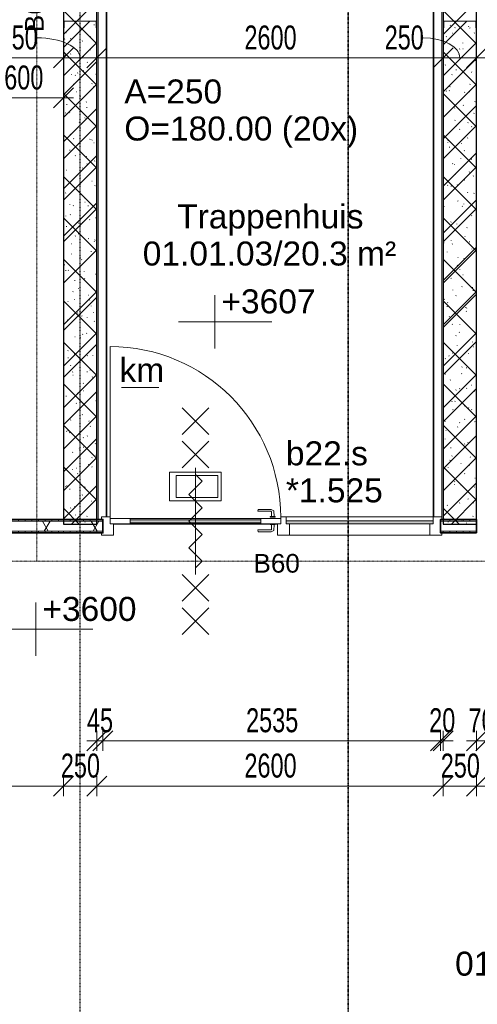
# Model space of a CAD drawing. Header units: millimetres. Extents: x -80560 to 110805, y -11020 to 52719.
# Tile 121 of 184: x 56042 to 59475, y 36113 to 43497. Entities that reach past the tile are written whole.
import ezdxf

# ---------------------------------------------------------------- set-up
doc = ezdxf.new("R2010")
doc.units = ezdxf.units.MM
doc.linetypes.add('CENTER2', pattern=[20, 8, -4, 4, -4])
doc.linetypes.add('DASHDOT2', pattern=[8, 4, -2, 0, -2])
for name, color, linetype, lineweight in [('A-ANNO-DIMS', 211, 'Continuous', 9), ('A-ANNO-DIMS-100', 211, 'Continuous', 9), ('A-ANNO-NOTE', 131, 'Continuous', 18), ('A-AREA-IDEN', 2, 'Continuous', 9), ('A-DETL', 90, 'Continuous', 18), ('A-DETL-GENF', 92, 'Continuous', 18), ('A-DOOR', 31, 'Continuous', 18), ('A-FLOR', 192, 'Continuous', 18), ('A-FLOR-OTLN', 51, 'Continuous', 18), ('A-GLAZ', 151, 'Continuous', 18), ('A-GLAZ-IDEN', 152, 'Continuous', 18), ('A-WALL', 113, 'Continuous', 35), ('A-WALL-PATT', 111, 'Continuous', 35), ('G-ANNO-DIMS', 111, 'Continuous', 9), ('G-ANNO-SYMB', 111, 'Continuous', 9), ('G-ANNO-TEXT', 231, 'Continuous', 9), ('I-WALL', 2, 'Continuous', 18), ('S-GRID', 1, 'Continuous', 9), ('S-STRS-IDEN', 31, 'Continuous', 18)]:
    doc.layers.add(name, color=color, linetype=linetype, lineweight=lineweight)
doc.styles.add('Arial', font='arial.ttf', dxfattribs={"height": 180})
doc.styles.add('Arial_1', font='arial.ttf', dxfattribs={"height": 140})
doc.styles.add('Arial_5', font='arial.ttf', dxfattribs={"width": 0.7, "height": 180})
doc.dimstyles.new('n3o_1_8', dxfattribs={"dimscale": 304.8, "dimtxt": 183.646692, "dimasz": 0.492126, "dimexe": 0.246063, "dimexo": 0.0625, "dimgap": 0.032808, "dimtad": 1, "dimdec": 0, "dimdsep": 46, "dimtxsty": 'Arial_5', "dimblk1": 'OBLIQUE', "dimblk2": 'OBLIQUE', "dimsah": 1, "dimcen": 0.09, "dimdle": 0.246063, "dimazin": 0, "dimtfac": 1, "dimtdec": 4, "dimtix": 1, "dimtmove": 0, "dimatfit": 3, "dimfxl": 0.246063, "dimfxlon": 1, "dimtvp": 1, "dimtolj": 1, "dimtzin": 0, "dimarcsym": 2})
doc.dimstyles.new('n3o_1_8_2', dxfattribs={"dimscale": 304.8, "dimtxt": 183.646692, "dimasz": 0.492126, "dimexe": 0.246063, "dimexo": 0.0625, "dimgap": 0.032808, "dimtad": 1, "dimdec": 0, "dimdsep": 46, "dimtxsty": 'Arial_5', "dimblk1": 'OBLIQUE', "dimblk2": 'OBLIQUE', "dimsah": 1, "dimcen": 0.09, "dimdle": 0.246063, "dimazin": 0, "dimtfac": 1, "dimtdec": 4, "dimtix": 1, "dimtmove": 1, "dimatfit": 3, "dimfxl": 0.246063, "dimfxlon": 1, "dimtvp": 1, "dimtolj": 1, "dimtzin": 0, "dimarcsym": 2})
doc.dimstyles.new('n3o_1_8_3', dxfattribs={"dimscale": 304.8, "dimtxt": 183.646692, "dimasz": 0.492126, "dimexe": 0.246063, "dimexo": 0.0625, "dimgap": 0.032808, "dimtad": 1, "dimdec": 0, "dimdsep": 46, "dimtxsty": 'Arial_5', "dimblk1": 'OBLIQUE', "dimblk2": 'OBLIQUE', "dimsah": 1, "dimcen": 0.09, "dimdle": 0.246063, "dimazin": 0, "dimtfac": 1, "dimtdec": 4, "dimtix": 1, "dimtmove": 0, "dimatfit": 3, "dimfxl": 0.246063, "dimfxlon": 1, "dimtvp": 1, "dimtolj": 1, "dimtzin": 0, "dimarcsym": 2})
pattern_1 = [(45, (0, 0), (-176.7767, 176.7767), []), (17, (0, 0), (51.37877, 156.87645), [3.353, -159.647, 3.353, -88.647, -134]), (17, (0, 0), (51.37877, 156.87645), [-255, 3.353, -130.647]), (48, (0, 0), (-36.014, 160.26226), [3.353, -158.647, 3.353, -160.647, -132]), (48, (0, 0), (-36.014, 160.26226), [-326, 3.353, -128.647]), (71, (0, 0), (-94.825, 133.12483), [3.353, -156.647, 3.353, -87.247, -131]), (71, (0, 0), (-94.825, 133.12483), [-250.6, 3.353, -127.647])]
pattern_2 = [(270, (57919.82, 39750), (50, -4e-13), [])]
pattern_3 = [(60, (24894.82, 0), (-274.963, 158.75), []), (120, (24894.82, 0), (-274.963, -158.75), [])]
pattern_4 = [(270, (54932.32, 39750), (50, 2e-13), [])]

# ---------------------------------------------------------------- blocks, each defined once
blk = doc.blocks.new('19112_SW_LeonardoCollege_R2020_rvt-1-DO_01 eerste verdieping')
at = {"layer": 'A-WALL-PATT', "lineweight": 5}
h = blk.add_hatch(dxfattribs=at)
h.set_pattern_fill('FP_169', color=10, angle=45, style=0, pattern_type=2)
h.set_pattern_definition([(135, (31725, 43632.5), (-155.563, -155.563), []), (225, (31725, 43632.5), (155.563, -155.563), [])])
h.paths.add_polyline_path([(31671.3, 39715), (31725, 39715), (31725, 47550), (31475, 47550), (31475, 39715)], flags=0)
h = blk.add_hatch(dxfattribs=at)
h.set_pattern_fill('FP_170', color=10, angle=45, style=0, pattern_type=2)
h.set_pattern_definition([(135, (34575, 43632.5), (-155.563, -155.563), []), (225, (34575, 43632.5), (155.563, -155.563), [])])
h.paths.add_polyline_path([(34575, 39715), (34575, 47550), (34325, 47550), (34325, 39715)], flags=0)
at = {"layer": 'A-FLOR', "color": 250, "lineweight": 9}
for p, q in [((31850, 39715), (33026.5, 39715)), ((33063.5, 39715), (33080, 39715))]:
    blk.add_line(p, q, dxfattribs=at)
at = {"layer": 'I-WALL', "color": 50, "lineweight": 25}
for p, q in [((31475, 47550), (31475, 39715)), ((31725, 39715), (31725, 47550)), ((34325, 47550), (34325, 39715)), ((34575, 39715), (34575, 47550)), ((31475, 39715), (31725, 39715)), ((34325, 39715), (34575, 39715))]:
    blk.add_line(p, q, dxfattribs=at)
blk = doc.blocks.new('95251-Leonardo College Leiden_rvt-1-DO_01 eerste verdieping')
at = {"layer": 'A-WALL-PATT', "lineweight": 9}
h = blk.add_hatch(dxfattribs=at)
h.set_pattern_fill('FP_182', color=55, style=0, pattern_type=2)
h.set_pattern_definition(pattern_1)
h.paths.add_polyline_path([(31600, 39715), (31725, 39715), (31725, 43437.5), (31720, 43437.5), (31720, 43487.5), (31480, 43487.5), (31480, 43437.5), (31475, 43437.5), (31475, 39715)], flags=0)
h = blk.add_hatch(dxfattribs=at)
h.set_pattern_fill('FP_182', color=55, style=0, pattern_type=2)
h.set_pattern_definition(pattern_1)
h.paths.add_polyline_path([(34325, 39715), (34575, 39715), (34575, 43437.5), (34570, 43437.5), (34570, 43487.5), (34330, 43487.5), (34330, 43437.5), (34325, 43437.5), (34325, 39749.4)], flags=0)
at = {"layer": 'A-WALL', "color": 170, "lineweight": 5}
for p, q in [((31480, 43437.5), (31475, 43437.5)), ((31475, 43437.5), (31475, 39715)), ((31720, 43487.5), (31480, 43487.5)), ((31480, 43487.5), (31480, 43437.5)), ((31720, 43437.5), (31720, 43487.5)), ((31725, 43437.5), (31720, 43437.5)), ((31725, 39715), (31725, 43437.5)), ((34330, 43437.5), (34325, 43437.5)), ((34325, 43437.5), (34325, 39715)), ((34570, 43487.5), (34330, 43487.5)), ((34330, 43487.5), (34330, 43437.5)), ((34570, 43437.5), (34570, 43487.5)), ((34575, 43437.5), (34570, 43437.5)), ((34575, 39715), (34575, 43437.5)), ((31475, 39715), (31725, 39715)), ((34325, 39715), (34575, 39715))]:
    blk.add_line(p, q, dxfattribs=at)
blk = doc.blocks.new('32_n3o_deur_enkel met zijlicht - 90x139_17_K_980_2410x2555_deur volglas_60 min_zs_noodtrap-34330938-DO_01 eerste verdieping')
at = {"layer": 'A-GLAZ'}
for p, q in [((-1277.5, 69.5), (-1187.5, 69.5)), ((-1277.5, 52.5), (-1277.5, 69.5)), ((-1265.5, 52.5), (-1277.5, 52.5)), ((-1265.5, -52.5), (-1265.5, 52.5)), ((-1187.5, 69.5), (-1187.5, -15.5)), ((-132.5, 69.5), (-1187.5, 69.5)), ((-132.5, 69.5), (-42.5, 69.5)), ((-132.5, -15.5), (-132.5, 69.5)), ((-42.5, 69.5), (-42.5, -15.5)), ((1187.5, 69.5), (1277.5, 69.5)), ((1187.5, -15.5), (1187.5, 69.5)), ((1265.5, 52.5), (1265.5, -52.5)), ((1277.5, 52.5), (1265.5, 52.5)), ((1277.5, 69.5), (1277.5, 52.5)), ((-1277.5, -52.5), (-1265.5, -52.5)), ((-1277.5, -69.5), (-1277.5, -52.5)), ((-1212.5, -69.5), (-1277.5, -69.5)), ((-1212.5, -39.5), (-1212.5, -69.5)), ((-1212.5, -69.5), (-107.5, -69.5)), ((-107.5, -69.5), (-107.5, -39.5)), ((-67.5, -69.5), (-107.5, -69.5)), ((-67.5, -55.5), (-67.5, -69.5)), ((1212.5, -69.5), (1212.5, -55.5)), ((1277.5, -69.5), (1212.5, -69.5)), ((1265.5, -52.5), (1277.5, -52.5)), ((1277.5, -52.5), (1277.5, -69.5))]:
    blk.add_line(p, q, dxfattribs=at)
blk = doc.blocks.new('30_n3o_deur_glas - 40mm_draai_60min_zs_LS-33475686-DO_01 eerste verdieping')
at = {"layer": 'A-DOOR'}
blk.add_hatch(color=256, dxfattribs=at).paths.add_polyline_path([(-150, -8), (-1130, -8), (-1130, -32), (-150, -32)], flags=0)
for p, q in [((-150, 0), (0, 0)), ((0, 0), (0, -40)), ((-1280, 0), (-1130, 0)), ((-1280, -40), (-1280, 0)), ((-1130, -40), (-1280, -40)), ((-1130, 0), (-1130, -40)), ((-150, 0), (-1130, 0)), ((-1130, -8), (-150, -8)), ((-1130, -32), (-1130, -8)), ((-150, -32), (-1130, -32)), ((-1130, -40), (-150, -40)), ((-150, -40), (-150, 0)), ((-150, -8), (-150, -32)), ((0, -40), (-150, -40)), ((-446.2, -174.2), (-833.8, -174.2)), ((-833.8, -174.2), (-833.8, -387.5)), ((-496.2, -199.2), (-808.8, -199.2)), ((-808.8, -199.2), (-808.8, -362.5)), ((-496.2, -362.5), (-496.2, -199.2)), ((-446.2, -387.5), (-446.2, -174.2)), ((-808.8, -362.5), (-496.2, -362.5)), ((-833.8, -387.5), (-446.2, -387.5))]:
    blk.add_line(p, q, dxfattribs=at)
blk = doc.blocks.new('30_n3o_beslag_deurkruk_met_schild - std-887349-DO_01 eerste verdieping')
at = {"layer": 'A-DOOR'}
for p, q in [((18.5, 5), (-18.5, 5)), ((-18.5, 5), (-18.5, 0)), ((-10, 5), (-7.8, 48.4)), ((-7.8, 48.4), (12.7, 58)), ((8.3, 39.7), (10, 5)), ((12.7, 58), (108, 58)), ((111, 45), (13.3, 45)), ((18.5, 0), (18.5, 5)), ((108, 58), (111, 45))]:
    blk.add_line(p, q, dxfattribs=at)
at = {"layer": 'A-DOOR', "flags": 128}
blk.add_lwpolyline([(13.3, 45), (11.3, 44.6), (9.6, 43.4), (8.6, 41.7), (8.3, 39.7)], dxfattribs=at)
blk = doc.blocks.new('30_n3o_beslag_deurkruk_met_schild - std-875116-DO_01 eerste verdieping')
at = {"layer": 'A-DOOR'}
for p, q in [((18.5, 0), (-18.5, 0)), ((-18.5, 0), (-18.5, -5)), ((18.5, -5), (18.5, 0)), ((-18.5, -5), (18.5, -5)), ((-7.8, -48.4), (-10, -5)), ((12.7, -58), (-7.8, -48.4)), ((10, -5), (8.3, -39.7)), ((108, -58), (12.7, -58)), ((13.3, -45), (111, -45)), ((111, -45), (108, -58))]:
    blk.add_line(p, q, dxfattribs=at)
at = {"layer": 'A-DOOR', "flags": 128}
blk.add_lwpolyline([(8.3, -39.7), (8.6, -41.7), (9.6, -43.4), (11.3, -44.6), (13.3, -45)], dxfattribs=at)
blk = doc.blocks.new('00_n3o_symbool_swingangle - std-33475698-DO_01 eerste verdieping')
at = {"layer": 'A-DOOR'}
blk.add_line((-415, 10), (-415, 1290), dxfattribs=at)
blk.add_arc((-415, 10), 1280, 360, 90, dxfattribs=at)
blk = doc.blocks.new('30_n3o_raam_vast - 24mm-33475699-DO_01 eerste verdieping')
at = {"layer": 'A-DOOR'}
blk.add_hatch(color=256, dxfattribs=at).paths.add_polyline_path([(0, 0), (-1105, 0), (-1105, -24), (0, -24)], flags=0)
for p, q in [((-1105, -24), (-1105, 0)), ((-1105, 0), (0, 0)), ((0, 0), (0, -24)), ((0, -24), (-1105, -24))]:
    blk.add_line(p, q, dxfattribs=at)
blk = doc.blocks.new('01_n3o_symbool_lijn_met_tekst - brandwerend_B60-31157561-DO_01 eerste verdieping')
at = {"layer": 'A-DETL-GENF', "color": 3, "linetype": 'DASHDOT2'}
blk.add_line((0, 0), (3510, 0), dxfattribs=at)
blk = doc.blocks.new('01_n3o_symbool_lijn_met_tekst - brandwerend_B60-31157512-DO_01 eerste verdieping')
at = {"layer": 'A-DETL-GENF', "color": 3, "linetype": 'DASHDOT2'}
blk.add_line((0, 0), (8362.5, 0), dxfattribs=at)
blk = doc.blocks.new('01_n3o_symbool_lijn_met_tekst - brandwerend_B60-31856165-DO_01 eerste verdieping')
at = {"layer": 'A-DETL-GENF', "color": 3, "linetype": 'DASHDOT2'}
blk.add_line((0, 0), (2395, 0), dxfattribs=at)
blk = doc.blocks.new('DIMBLOCK146-DO_01 eerste verdieping')
at = {"layer": 'A-ANNO-DIMS-100'}
for p, q in [((45744.8, 43210.2), (45819.8, 43285.2)), ((45744.8, 43285.2), (45744.8, 43135.2)), ((45744.8, 43210.2), (45744.8, 43285.2)), ((56369.8, 43210.2), (56444.8, 43285.2)), ((56369.8, 43285.2), (56369.8, 43135.2)), ((56369.8, 43210.2), (56369.8, 43285.2)), ((45744.8, 43210.2), (45669.8, 43135.2)), ((45744.8, 43210.2), (56369.8, 43210.2)), ((56369.8, 43210.2), (56294.8, 43135.2))]:
    blk.add_line(p, q, dxfattribs=at)
at = {"layer": 'A-ANNO-DIMS-100', "color": 0, "insert": (50817.2, 43453.9), "char_height": 180, "width": 576.368, "attachment_point": 1, "line_spacing_factor": 0.941778, "style": 'Arial_5'}
blk.add_mtext('10625', dxfattribs=at)
blk = doc.blocks.new('_Oblique')
at = {"color": 0, "linetype": 'ByBlock', "lineweight": -2}
blk.add_line((-0.5, -0.5), (0.5, 0.5), dxfattribs=at)
blk = doc.blocks.new('DIMBLOCK147-DO_01 eerste verdieping')
at = {"layer": 'A-ANNO-DIMS-100'}
for p, q in [((56369.8, 43210.2), (56444.8, 43285.2)), ((56369.8, 43285.2), (56369.8, 43135.2)), ((56369.8, 43210.2), (56369.8, 43285.2)), ((56619.8, 43210.2), (56694.8, 43285.2)), ((56619.8, 43285.2), (56619.8, 43135.2)), ((56619.8, 43210.2), (56619.8, 43285.2)), ((56369.8, 43210.2), (56294.8, 43135.2)), ((56369.8, 43210.2), (56619.8, 43210.2)), ((56619.8, 43210.2), (56544.8, 43135.2))]:
    blk.add_line(p, q, dxfattribs=at)
blk.add_ellipse((56172, 43210.2), major_axis=(322.8, 0), ratio=0.468624, start_param=0, end_param=1.570796, dxfattribs=at)
at = {"layer": 'A-ANNO-DIMS-100', "color": 0, "insert": (55883.8, 43453.9), "char_height": 180, "width": 345.821, "attachment_point": 1, "line_spacing_factor": 0.941778, "style": 'Arial_5'}
blk.add_mtext('250', dxfattribs=at)
blk = doc.blocks.new('DIMBLOCK148-DO_01 eerste verdieping')
at = {"layer": 'A-ANNO-DIMS-100'}
for p, q in [((56619.8, 43210.2), (56694.8, 43285.2)), ((56619.8, 43285.2), (56619.8, 43135.2)), ((56619.8, 43210.2), (56619.8, 43285.2)), ((59219.8, 43210.2), (59294.8, 43285.2)), ((59219.8, 43285.2), (59219.8, 43135.2)), ((59219.8, 43210.2), (59219.8, 43285.2)), ((56619.8, 43210.2), (56544.8, 43135.2)), ((56619.8, 43210.2), (59219.8, 43210.2)), ((59219.8, 43210.2), (59144.8, 43135.2))]:
    blk.add_line(p, q, dxfattribs=at)
at = {"layer": 'A-ANNO-DIMS-100', "color": 0, "insert": (57727.7, 43453.9), "char_height": 180, "width": 461.094, "attachment_point": 1, "line_spacing_factor": 0.941778, "style": 'Arial_5'}
blk.add_mtext('2600', dxfattribs=at)
blk = doc.blocks.new('DIMBLOCK149-DO_01 eerste verdieping')
at = {"layer": 'A-ANNO-DIMS-100'}
for p, q in [((59219.8, 43210.2), (59294.8, 43285.2)), ((59219.8, 43285.2), (59219.8, 43135.2)), ((59219.8, 43210.2), (59219.8, 43285.2)), ((59469.8, 43210.2), (59544.8, 43285.2)), ((59469.8, 43285.2), (59469.8, 43135.2)), ((59469.8, 43210.2), (59469.8, 43285.2)), ((59219.8, 43210.2), (59144.8, 43135.2)), ((59219.8, 43210.2), (59469.8, 43210.2)), ((59469.8, 43210.2), (59394.8, 43135.2))]:
    blk.add_line(p, q, dxfattribs=at)
blk.add_ellipse((59068.1, 43210.2), major_axis=(276.8, 0), ratio=0.546574, start_param=0, end_param=1.570796, dxfattribs=at)
at = {"layer": 'A-ANNO-DIMS-100', "color": 0, "insert": (58779.9, 43453.9), "char_height": 180, "width": 345.821, "attachment_point": 1, "line_spacing_factor": 0.941778, "style": 'Arial_5'}
blk.add_mtext('250', dxfattribs=at)
blk = doc.blocks.new('DIMBLOCK150-DO_01 eerste verdieping')
at = {"layer": 'A-ANNO-DIMS-100'}
for p, q in [((59469.8, 43210.2), (59544.8, 43285.2)), ((59469.8, 43285.2), (59469.8, 43135.2)), ((59469.8, 43210.2), (59469.8, 43285.2)), ((60582.3, 43210.2), (60657.3, 43285.2)), ((60582.3, 43285.2), (60582.3, 43135.2)), ((60582.3, 43210.2), (60582.3, 43285.2)), ((59469.8, 43210.2), (59394.8, 43135.2)), ((59469.8, 43210.2), (60582.3, 43210.2)), ((60582.3, 43210.2), (60507.3, 43135.2))]:
    blk.add_line(p, q, dxfattribs=at)
at = {"layer": 'A-ANNO-DIMS-100', "color": 0, "insert": (59833.9, 43453.9), "char_height": 180, "width": 461.094, "attachment_point": 1, "line_spacing_factor": 0.941778, "style": 'Arial_5'}
blk.add_mtext('1113', dxfattribs=at)
blk = doc.blocks.new('DIMBLOCK168-DO_01 eerste verdieping')
at = {"layer": 'A-ANNO-DIMS-100'}
for p, q in [((53494.8, 37749.6), (53569.8, 37824.6)), ((53494.8, 37824.6), (53494.8, 37674.6)), ((53494.8, 37749.6), (53494.8, 37824.6)), ((56369.8, 37749.6), (56444.8, 37824.6)), ((56369.8, 37824.6), (56369.8, 37674.6)), ((56369.8, 37749.6), (56369.8, 37824.6)), ((53494.8, 37749.6), (53419.8, 37674.6)), ((53494.8, 37749.6), (56369.8, 37749.6)), ((56369.8, 37749.6), (56294.8, 37674.6))]:
    blk.add_line(p, q, dxfattribs=at)
at = {"layer": 'A-ANNO-DIMS-100', "color": 0, "insert": (54740.2, 37993.3), "char_height": 180, "width": 461.094, "attachment_point": 1, "line_spacing_factor": 0.941778, "style": 'Arial_5'}
blk.add_mtext('2875', dxfattribs=at)
blk = doc.blocks.new('DIMBLOCK169-DO_01 eerste verdieping')
at = {"layer": 'A-ANNO-DIMS-100'}
for p, q in [((56369.8, 37749.6), (56444.8, 37824.6)), ((56369.8, 37824.6), (56369.8, 37674.6)), ((56369.8, 37749.6), (56369.8, 37824.6)), ((56619.8, 37749.6), (56694.8, 37824.6)), ((56619.8, 37824.6), (56619.8, 37674.6)), ((56619.8, 37749.6), (56619.8, 37824.6)), ((56369.8, 37749.6), (56294.8, 37674.6)), ((56369.8, 37749.6), (56619.8, 37749.6)), ((56619.8, 37749.6), (56544.8, 37674.6))]:
    blk.add_line(p, q, dxfattribs=at)
at = {"layer": 'A-ANNO-DIMS-100', "color": 0, "insert": (56350.7, 37993.3), "char_height": 180, "width": 345.821, "attachment_point": 1, "line_spacing_factor": 0.941778, "style": 'Arial_5'}
blk.add_mtext('250', dxfattribs=at)
blk = doc.blocks.new('DIMBLOCK170-DO_01 eerste verdieping')
at = {"layer": 'A-ANNO-DIMS-100'}
for p, q in [((56619.8, 37749.6), (56694.8, 37824.6)), ((56619.8, 37824.6), (56619.8, 37674.6)), ((56619.8, 37749.6), (56619.8, 37824.6)), ((59219.8, 37749.6), (59294.8, 37824.6)), ((59219.8, 37824.6), (59219.8, 37674.6)), ((59219.8, 37749.6), (59219.8, 37824.6)), ((56619.8, 37749.6), (56544.8, 37674.6)), ((56619.8, 37749.6), (59219.8, 37749.6)), ((59219.8, 37749.6), (59144.8, 37674.6))]:
    blk.add_line(p, q, dxfattribs=at)
at = {"layer": 'A-ANNO-DIMS-100', "color": 0, "insert": (57727.7, 37993.3), "char_height": 180, "width": 461.094, "attachment_point": 1, "line_spacing_factor": 0.941778, "style": 'Arial_5'}
blk.add_mtext('2600', dxfattribs=at)
blk = doc.blocks.new('DIMBLOCK171-DO_01 eerste verdieping')
at = {"layer": 'A-ANNO-DIMS-100'}
for p, q in [((59219.8, 37749.6), (59294.8, 37824.6)), ((59219.8, 37824.6), (59219.8, 37674.6)), ((59219.8, 37749.6), (59219.8, 37824.6)), ((59469.8, 37749.6), (59544.8, 37824.6)), ((59469.8, 37824.6), (59469.8, 37674.6)), ((59469.8, 37749.6), (59469.8, 37824.6)), ((59219.8, 37749.6), (59144.8, 37674.6)), ((59219.8, 37749.6), (59469.8, 37749.6)), ((59469.8, 37749.6), (59394.8, 37674.6))]:
    blk.add_line(p, q, dxfattribs=at)
at = {"layer": 'A-ANNO-DIMS-100', "color": 0, "insert": (59200.7, 37993.3), "char_height": 180, "width": 345.821, "attachment_point": 1, "line_spacing_factor": 0.941778, "style": 'Arial_5'}
blk.add_mtext('250', dxfattribs=at)
blk = doc.blocks.new('DIMBLOCK172-DO_01 eerste verdieping')
at = {"layer": 'A-ANNO-DIMS-100'}
for p, q in [((59469.8, 37749.6), (59544.8, 37824.6)), ((59469.8, 37824.6), (59469.8, 37674.6)), ((59469.8, 37749.6), (59469.8, 37824.6)), ((60619.8, 37749.6), (60694.8, 37824.6)), ((60619.8, 37824.6), (60619.8, 37674.6)), ((60619.8, 37749.6), (60619.8, 37824.6)), ((59469.8, 37749.6), (59394.8, 37674.6)), ((59469.8, 37749.6), (60619.8, 37749.6)), ((60619.8, 37749.6), (60544.8, 37674.6))]:
    blk.add_line(p, q, dxfattribs=at)
at = {"layer": 'A-ANNO-DIMS-100', "color": 0, "insert": (59852.7, 37993.3), "char_height": 180, "width": 461.094, "attachment_point": 1, "line_spacing_factor": 0.941778, "style": 'Arial_5'}
blk.add_mtext('1150', dxfattribs=at)
blk = doc.blocks.new('Spot Elevations - default-305554-DO_01 eerste verdieping')
at = {"layer": 'G-ANNO-DIMS'}
for p, q in [((0, 2), (0, -2)), ((4.277, 0), (-2.723, 0))]:
    blk.add_line(p, q, dxfattribs=at)
blk = doc.blocks.new('DIMBLOCK359-DO_01 eerste verdieping')
at = {"layer": 'A-ANNO-DIMS-100'}
for p, q in [((55769.8, 42910.2), (55844.8, 42985.2)), ((55769.8, 42835.2), (55769.8, 42985.2)), ((56369.8, 42910.2), (56444.8, 42985.2)), ((56369.8, 42985.2), (56369.8, 42835.2)), ((56369.8, 42910.2), (56369.8, 42985.2)), ((55769.8, 42910.2), (55694.8, 42835.2)), ((55769.8, 42910.2), (56444.8, 42910.2)), ((55769.8, 42910.2), (55769.8, 42835.2)), ((56369.8, 42910.2), (56294.8, 42835.2))]:
    blk.add_line(p, q, dxfattribs=at)
at = {"layer": 'A-ANNO-DIMS-100', "color": 0, "insert": (55925.7, 43153.9), "char_height": 180, "width": 345.821, "attachment_point": 1, "line_spacing_factor": 0.941778, "style": 'Arial_5'}
blk.add_mtext('600', dxfattribs=at)
blk = doc.blocks.new('DIMBLOCK360-DO_01 eerste verdieping')
at = {"layer": 'A-ANNO-DIMS-100'}
for p, q in [((56619.8, 38089.6), (56694.8, 38164.6)), ((56619.8, 38164.6), (56619.8, 38014.6)), ((56619.8, 38089.6), (56619.8, 38164.6)), ((56664.8, 38089.6), (56739.8, 38164.6)), ((56664.8, 38164.6), (56664.8, 38014.6)), ((56664.8, 38089.6), (56664.8, 38164.6)), ((56544.8, 38089.6), (56664.8, 38089.6)), ((56619.8, 38089.6), (56544.8, 38014.6)), ((56664.8, 38089.6), (56589.8, 38014.6))]:
    blk.add_line(p, q, dxfattribs=at)
at = {"layer": 'A-ANNO-DIMS-100', "color": 0, "insert": (56546.3, 38333.3), "char_height": 180, "width": 230.547, "attachment_point": 1, "line_spacing_factor": 0.941778, "style": 'Arial_5'}
blk.add_mtext('45', dxfattribs=at)
blk = doc.blocks.new('DIMBLOCK361-DO_01 eerste verdieping')
at = {"layer": 'A-ANNO-DIMS-100'}
for p, q in [((56664.8, 38089.6), (56739.8, 38164.6)), ((56664.8, 38164.6), (56664.8, 38014.6)), ((56664.8, 38089.6), (56664.8, 38164.6)), ((59199.8, 38089.6), (59274.8, 38164.6)), ((59199.8, 38164.6), (59199.8, 38014.6)), ((59199.8, 38089.6), (59199.8, 38164.6)), ((56664.8, 38089.6), (56589.8, 38014.6)), ((56664.8, 38089.6), (59199.8, 38089.6)), ((59199.8, 38089.6), (59124.8, 38014.6))]:
    blk.add_line(p, q, dxfattribs=at)
at = {"layer": 'A-ANNO-DIMS-100', "color": 0, "insert": (57740.2, 38333.3), "char_height": 180, "width": 461.094, "attachment_point": 1, "line_spacing_factor": 0.941778, "style": 'Arial_5'}
blk.add_mtext('2535', dxfattribs=at)
blk = doc.blocks.new('DIMBLOCK362-DO_01 eerste verdieping')
at = {"layer": 'A-ANNO-DIMS-100'}
for p, q in [((59199.8, 38089.6), (59274.8, 38164.6)), ((59199.8, 38164.6), (59199.8, 38014.6)), ((59199.8, 38089.6), (59199.8, 38164.6)), ((59219.8, 38089.6), (59294.8, 38164.6)), ((59219.8, 38164.6), (59219.8, 38014.6)), ((59219.8, 38089.6), (59219.8, 38164.6)), ((59199.8, 38089.6), (59124.8, 38014.6)), ((59219.8, 38089.6), (59144.8, 38014.6)), ((59199.8, 38089.6), (59294.8, 38089.6))]:
    blk.add_line(p, q, dxfattribs=at)
at = {"layer": 'A-ANNO-DIMS-100', "color": 0, "insert": (59113.8, 38333.3), "char_height": 180, "width": 230.547, "attachment_point": 1, "line_spacing_factor": 0.941778, "style": 'Arial_5'}
blk.add_mtext('20', dxfattribs=at)
blk = doc.blocks.new('DIMBLOCK372-DO_01 eerste verdieping')
at = {"layer": 'A-ANNO-DIMS-100'}
for p, q in [((59469.8, 38089.6), (59544.8, 38164.6)), ((59469.8, 38164.6), (59469.8, 38014.6)), ((59469.8, 38089.6), (59469.8, 38164.6)), ((59539.8, 38089.6), (59614.8, 38164.6)), ((59539.8, 38164.6), (59539.8, 38014.6)), ((59539.8, 38089.6), (59539.8, 38164.6)), ((59394.8, 38089.6), (59539.8, 38089.6)), ((59469.8, 38089.6), (59394.8, 38014.6)), ((59539.8, 38089.6), (59464.8, 38014.6))]:
    blk.add_line(p, q, dxfattribs=at)
at = {"layer": 'A-ANNO-DIMS-100', "color": 0, "insert": (59408.8, 38333.3), "char_height": 180, "width": 230.547, "attachment_point": 1, "line_spacing_factor": 0.941778, "style": 'Arial_5'}
blk.add_mtext('70', dxfattribs=at)
blk = doc.blocks.new('DIMBLOCK373-DO_01 eerste verdieping')
at = {"layer": 'A-ANNO-DIMS-100'}
for p, q in [((59539.8, 38089.6), (59614.8, 38164.6)), ((59539.8, 38164.6), (59539.8, 38014.6)), ((59539.8, 38089.6), (59539.8, 38164.6)), ((60599.8, 38089.6), (60674.8, 38164.6)), ((60599.8, 38164.6), (60599.8, 38014.6)), ((60599.8, 38089.6), (60599.8, 38164.6)), ((59539.8, 38089.6), (59464.8, 38014.6)), ((59539.8, 38089.6), (60599.8, 38089.6)), ((60599.8, 38089.6), (60524.8, 38014.6))]:
    blk.add_line(p, q, dxfattribs=at)
at = {"layer": 'A-ANNO-DIMS-100', "color": 0, "insert": (59877.7, 38333.3), "char_height": 180, "width": 461.094, "attachment_point": 1, "line_spacing_factor": 0.941778, "style": 'Arial_5'}
blk.add_mtext('1060', dxfattribs=at)

msp = doc.modelspace()

# ---------------------------------------------------------------- hatches: boundary and pattern name
at = {"layer": 'A-WALL-PATT', "lineweight": 18}
h = msp.add_hatch(dxfattribs=at)
h.set_pattern_fill('FP_92', color=256, angle=-270, style=0, pattern_type=2)
h.set_pattern_definition(pattern_4)
h.paths.add_polyline_path([(53482.3, 39737.5), (53719.8, 39737.5), (53719.8, 39750), (53407.3, 39750), (53407.3, 39737.5)], flags=0)
h.paths.add_polyline_path([(55769.8, 39737.5), (56369.8, 39737.5), (56369.8, 39750), (55769.8, 39750)], flags=0)
h = msp.add_hatch(dxfattribs=at)
h.set_pattern_fill('FP_2', color=256, style=0, pattern_type=2)
h.set_pattern_definition(pattern_3)
h.paths.add_polyline_path([(56272.5, 39662.5), (56369.8, 39662.5), (56369.8, 39737.5), (55769.8, 39737.5), (55769.8, 39662.5), (55978.8, 39662.5)], flags=0)
h.paths.add_polyline_path([(53494.8, 39662.5), (53719.8, 39662.5), (53719.8, 39737.5), (53482.3, 39737.5), (53482.3, 39662.5)], flags=0)
h = msp.add_hatch(dxfattribs=at)
h.set_pattern_fill('FP_83', color=256, angle=90, style=0, pattern_type=2)
h.set_pattern_definition(pattern_2)
h.paths.add_polyline_path([(56369.8, 39737.5), (56664.8, 39737.5), (56664.8, 39750), (56369.8, 39749.4)], flags=0)
h.paths.add_polyline_path([(59209.2, 39737.5), (59469.8, 39737.5), (59469.8, 39750), (59199.8, 39750), (59199.8, 39737.5)], flags=0)
h = msp.add_hatch(dxfattribs=at)
h.set_pattern_fill('FP_2', color=256, style=0, pattern_type=2)
h.set_pattern_definition(pattern_3)
h.paths.add_polyline_path([(56369.8, 39662.5), (56664.8, 39662.5), (56664.8, 39737.5), (56369.8, 39737.5)], flags=0)
h.paths.add_polyline_path([(59469.8, 39662.5), (59469.8, 39737.5), (59199.8, 39737.5), (59199.8, 39662.5), (59209.2, 39662.5)], flags=0)
h = msp.add_hatch(dxfattribs=at)
h.set_pattern_fill('FP_92', color=256, angle=-270, style=0, pattern_type=2)
h.set_pattern_definition(pattern_4)
h.paths.add_polyline_path([(55769.8, 39650), (56369.8, 39650), (56369.8, 39662.5), (55769.8, 39662.5)], flags=0)
h.paths.add_polyline_path([(53494.8, 39650), (53719.8, 39650), (53719.8, 39662.5), (53494.8, 39662.5)], flags=0)
h = msp.add_hatch(dxfattribs=at)
h.set_pattern_fill('FP_83', color=256, angle=90, style=0, pattern_type=2)
h.set_pattern_definition(pattern_2)
h.paths.add_polyline_path([(56369.8, 39650), (56664.8, 39650), (56664.8, 39662.5), (56369.8, 39662.5)], flags=0)
h.paths.add_polyline_path([(59469.8, 39650), (59469.8, 39662.5), (59199.8, 39662.5), (59199.8, 39650), (59209.2, 39650)], flags=0)

# ---------------------------------------------------------------- linework, layer by layer
at = {"layer": 'A-ANNO-NOTE', "lineweight": 9}
for p, q in [((57459.8, 40585.5), (57259.8, 40385.5)), ((57259.8, 40585.5), (57459.8, 40385.5)), ((57459.8, 40335.5), (57259.8, 40135.5)), ((57259.8, 40335.5), (57459.8, 40135.5)), ((57359.8, 39335.5), (57359.8, 40135.5)), ((57359.8, 39335.5), (57359.8, 40135.5)), ((57309.8, 39935.7), (57409.9, 40035.8)), ((57409.9, 40035.8), (57359.8, 40085.8)), ((57409.9, 39835.6), (57309.8, 39935.7)), ((57309.8, 39735.5), (57409.9, 39835.6)), ((57309.8, 39735.5), (57409.9, 39635.4)), ((57409.9, 39635.4), (57309.8, 39535.3)), ((57309.8, 39535.3), (57409.9, 39435.2)), ((57409.9, 39435.2), (57359.8, 39385.2)), ((57459.8, 39135.5), (57259.8, 39335.5)), ((57259.8, 39135.5), (57459.8, 39335.5)), ((57459.8, 38885.5), (57259.8, 39085.5)), ((57259.8, 38885.5), (57459.8, 39085.5))]:
    msp.add_line(p, q, dxfattribs=at)
at = {"layer": 'A-DETL'}
msp.add_line((56806.2, 40739.6), (57086.2, 40739.6), dxfattribs=at)
at = {"layer": 'A-FLOR'}
for p, q in [((56744.8, 39715), (57921.3, 39715)), ((57958.3, 39715), (57974.8, 39715))]:
    msp.add_line(p, q, dxfattribs=at)
at = {"layer": 'A-FLOR-OTLN'}
for p, q in [((56629.8, 39750), (56629.8, 43570)), ((56689.8, 39769.5), (56689.8, 43570)), ((56694.8, 39769.5), (56694.8, 43570)), ((59144.8, 43570), (59144.8, 39769.5)), ((59149.8, 43570), (59149.8, 39769.5)), ((59209.8, 43570), (59209.8, 39769.5)), ((59209.8, 39752.5), (59209.8, 39750)), ((56666.8, 39715), (56664.8, 39715)), ((59199.8, 39715), (59197.8, 39715))]:
    msp.add_line(p, q, dxfattribs=at)
at = {"layer": 'A-WALL', "lineweight": 18}
for p, q in [((56369.8, 39737.5), (55769.8, 39737.5)), ((56369.8, 39737.5), (56664.8, 39737.5)), ((59199.8, 39737.5), (59469.8, 39737.5)), ((56369.8, 39662.5), (55769.8, 39662.5)), ((56369.8, 39662.5), (56664.8, 39662.5)), ((59199.8, 39662.5), (59469.8, 39662.5))]:
    msp.add_line(p, q, dxfattribs=at)
at = {"layer": 'G-ANNO-SYMB', "linetype": 'DASHDOT2', "lineweight": 35}
msp.add_line((58505.6, 48457.5), (58505.6, 9138.4), dxfattribs=at)
at = {"layer": 'I-WALL', "lineweight": 35}
for p, q in [((56369.8, 39750), (55769.8, 39750)), ((56664.8, 39750), (56369.8, 39750)), ((56664.8, 39650), (56664.8, 39750)), ((59469.8, 39750), (59199.8, 39750)), ((59199.8, 39750), (59199.8, 39650)), ((59469.8, 39650), (59469.8, 39750)), ((55769.8, 39650), (56369.8, 39650)), ((56369.8, 39650), (56664.8, 39650)), ((59199.8, 39650), (59469.8, 39650))]:
    msp.add_line(p, q, dxfattribs=at)
at = {"layer": 'S-GRID', "linetype": 'CENTER2', "lineweight": 25}
msp.add_line((56494.8, 4383.3), (56494.8, 52119.1), dxfattribs=at)

# ---------------------------------------------------------------- block references
at = {"color": 250, "lineweight": 5}
for name in ['19112_SW_LeonardoCollege_R2020_rvt-1-DO_01 eerste verdieping', '95251-Leonardo College Leiden_rvt-1-DO_01 eerste verdieping']:
    msp.add_blockref(name, (24894.8, 0), dxfattribs=at)
at = {"layer": 'A-DETL-GENF', "color": 3, "linetype": 'DASHDOT2', "rotation": 269.9999999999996}
msp.add_blockref('01_n3o_symbool_lijn_met_tekst - brandwerend_B60-31157512-DO_01 eerste verdieping', (56169.8, 47800), dxfattribs=at)
at = {"layer": 'A-DETL-GENF', "color": 3, "linetype": 'DASHDOT2'}
for name, p in [('01_n3o_symbool_lijn_met_tekst - brandwerend_B60-31856165-DO_01 eerste verdieping', (53774.8, 39437.5)), ('01_n3o_symbool_lijn_met_tekst - brandwerend_B60-31157561-DO_01 eerste verdieping', (56169.8, 39437.5))]:
    msp.add_blockref(name, p, dxfattribs=at)
at = {"layer": 'A-DOOR'}
msp.add_blockref('00_n3o_symbool_swingangle - std-33475698-DO_01 eerste verdieping', (57134.8, 39755.5), dxfattribs=at)
at = {"layer": 'A-DOOR', "rotation": 180}
for name, p in [('30_n3o_deur_glas - 40mm_draai_60min_zs_LS-33475686-DO_01 eerste verdieping', (56719.8, 39715.5)), ('30_n3o_beslag_deurkruk_met_schild - std-875116-DO_01 eerste verdieping', (57939.8, 39765.5)), ('30_n3o_raam_vast - 24mm-33475699-DO_01 eerste verdieping', (58039.8, 39715.5)), ('30_n3o_beslag_deurkruk_met_schild - std-887349-DO_01 eerste verdieping', (57939.8, 39715.5))]:
    msp.add_blockref(name, p, dxfattribs=at)
at = {"layer": 'A-GLAZ', "rotation": 180}
msp.add_blockref('32_n3o_deur_enkel met zijlicht - 90x139_17_K_980_2410x2555_deur volglas_60 min_zs_noodtrap-34330938-DO_01 eerste verdieping', (57932.3, 39700), dxfattribs=at)
at = {"layer": 'G-ANNO-DIMS', "xscale": 99.99999999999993, "yscale": 99.99999999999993, "zscale": 99.99999999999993}
for p in [(57506.7, 41232.6), (56163.9, 38925.9)]:
    msp.add_blockref('Spot Elevations - default-305554-DO_01 eerste verdieping', p, dxfattribs=at)

# ---------------------------------------------------------------- texts
at = {"layer": 'A-ANNO-NOTE', "color": 3, "linetype": 'DASHDOT2', "insert": (56081.8, 43404), "char_height": 140, "width": 408.861, "attachment_point": 1, "rotation": 90, "style": 'Arial_1'}
msp.add_mtext('B60', dxfattribs=at)
at = {"layer": 'A-ANNO-NOTE', "color": 3, "linetype": 'DASHDOT2', "insert": (57795.6, 39490.3), "char_height": 140, "width": 408.861, "attachment_point": 1, "style": 'Arial_1'}
msp.add_mtext('B60', dxfattribs=at)
at = {"layer": 'A-AREA-IDEN', "char_height": 180, "attachment_point": 1, "style": 'Arial'}
for s, insert, width in [('Trappenhuis', (57223, 42111.6), 1643.459), ('01.01.03/20.3 m²', (56965, 41833.7), 2260.759), ('01.01.05/270.7 m²', (59308, 36507.5), 2429.113)]:
    msp.add_mtext(s, dxfattribs=dict(at, insert=insert, width=width))
at = {"layer": 'A-GLAZ-IDEN', "lineweight": 9, "char_height": 180, "attachment_point": 1, "style": 'Arial'}
for s, insert, width in [('b22.s', (58038.7, 40335.3), 729.536), ('*1.525', (58038.7, 40057.5), 865.822)]:
    msp.add_mtext(s, dxfattribs=dict(at, insert=insert, width=width))
at = {"layer": 'G-ANNO-DIMS', "char_height": 180, "width": 843.994, "attachment_point": 1, "line_spacing_factor": 0.941778, "style": 'Arial'}
for s, insert in [('+3607', (57555.1, 41474.8)), ('+3600', (56212.2, 39168.1))]:
    msp.add_mtext(s, dxfattribs=dict(at, insert=insert))
at = {"layer": 'G-ANNO-TEXT', "color": 7, "insert": (56791, 40959.7), "char_height": 180, "width": 400.844, "attachment_point": 1, "style": 'Arial'}
msp.add_mtext('km', dxfattribs=at)
at = {"layer": 'S-STRS-IDEN', "lineweight": 9, "char_height": 180, "attachment_point": 1, "style": 'Arial'}
for s, insert, width in [('A=250', (56826.6, 43049), 881.856), ('O=180.00 (20x)', (56826.6, 42771.2), 2076.371)]:
    msp.add_mtext(s, dxfattribs=dict(at, insert=insert, width=width))

# ---------------------------------------------------------------- dimensions: what is measured, and where the dimension line sits
at = {"layer": 'A-ANNO-DIMS'}
for base, p1, p2, dimstyle, override, picture, middle in [((56369.8, 43210.2), (45744.8, 43285.2), (56369.8, 43285.2), 'n3o_1_8', {"dimpost": '<>', "dimfxl": 10625}, 'DIMBLOCK146-DO_01 eerste verdieping', (51057.3, 43312.1)), ((59219.8, 43210.2), (56619.8, 43285.2), (59219.8, 43285.2), 'n3o_1_8', {"dimpost": '<>', "dimfxl": 2600}, 'DIMBLOCK148-DO_01 eerste verdieping', (57919.8, 43312.1)), ((60582.3189632, 43210.1931578), (59469.8189632, 43285.1931578), (60582.3189632, 43285.1931578), 'n3o_1_8', {"dimpost": '<>', "dimfxl": 1112.5}, 'DIMBLOCK150-DO_01 eerste verdieping', (60026.0689632, 43312.1576877)), ((56369.8, 42910.2), (55769.8, 42835.2), (56369.8, 42985.2), 'n3o_1_8_3', {"dimpost": '<>', "dimfxl": 618.465844}, 'DIMBLOCK359-DO_01 eerste verdieping', (56069.8, 43012.1)), ((56664.8, 38089.6), (56619.8, 38164.6), (56664.8, 38164.6), 'n3o_1_8_3', {"dimpost": '<>', "dimfxl": 45}, 'DIMBLOCK360-DO_01 eerste verdieping', (56642.3, 38191.2)), ((59199.8, 38089.6), (56664.8, 38164.6), (59199.8, 38164.6), 'n3o_1_8_3', {"dimpost": '<>', "dimfxl": 2535}, 'DIMBLOCK361-DO_01 eerste verdieping', (57932.3, 38191.6)), ((59219.8, 38089.6), (59199.8, 38164.6), (59219.8, 38164.6), 'n3o_1_8_3', {"dimpost": '<>', "dimfxl": 20}, 'DIMBLOCK362-DO_01 eerste verdieping', (59209.8, 38191.5)), ((59539.8, 38089.6), (59469.8, 38164.6), (59539.8, 38164.6), 'n3o_1_8_3', {"dimpost": '<>', "dimfxl": 70}, 'DIMBLOCK372-DO_01 eerste verdieping', (59504.8, 38191.5)), ((60599.8, 38089.6), (59539.8, 38164.6), (60599.8, 38164.6), 'n3o_1_8_3', {"dimpost": '<>', "dimfxl": 1060}, 'DIMBLOCK373-DO_01 eerste verdieping', (60069.8, 38191.5)), ((56369.8, 37749.6), (53494.8, 37824.6), (56369.8, 37824.6), 'n3o_1_8', {"dimpost": '<>', "dimfxl": 2875}, 'DIMBLOCK168-DO_01 eerste verdieping', (54932.3, 37851.5)), ((56619.8, 37749.6), (56369.8, 37824.6), (56619.8, 37824.6), 'n3o_1_8', {"dimpost": '<>', "dimfxl": 250}, 'DIMBLOCK169-DO_01 eerste verdieping', (56494.8, 37851.5)), ((59219.8, 37749.6), (56619.8, 37824.6), (59219.8, 37824.6), 'n3o_1_8', {"dimpost": '<>', "dimfxl": 2600}, 'DIMBLOCK170-DO_01 eerste verdieping', (57919.8, 37851.5)), ((59469.8, 37749.6), (59219.8, 37824.6), (59469.8, 37824.6), 'n3o_1_8', {"dimpost": '<>', "dimfxl": 250}, 'DIMBLOCK171-DO_01 eerste verdieping', (59344.8, 37851.5)), ((60619.8, 37749.6), (59469.8, 37824.6), (60619.8, 37824.6), 'n3o_1_8', {"dimpost": '<>', "dimfxl": 1150}, 'DIMBLOCK172-DO_01 eerste verdieping', (60044.8, 37851.5))]:
    dim = msp.add_linear_dim(base=base, p1=p1, p2=p2, dimstyle=dimstyle, override=override, dxfattribs=at)
    dim.commit()
    dim.dimension.update_dxf_attribs({"geometry": picture, "text_midpoint": middle})
for base, p1, p2, picture, middle in [((56619.8, 43210.2), (56369.8, 43285.2), (56619.8, 43285.2), 'DIMBLOCK147-DO_01 eerste verdieping', (56056.8, 43333.9)), ((59469.8, 43210.2), (59219.8, 43285.2), (59469.8, 43285.2), 'DIMBLOCK149-DO_01 eerste verdieping', (58952.8, 43333.9))]:
    dim = msp.add_linear_dim(base=base, p1=p1, p2=p2, dimstyle='n3o_1_8_2', override={"dimpost": '<>', "dimfxl": 250}, dxfattribs=at)
    dim.commit()
    dim.dimension.update_dxf_attribs({"geometry": picture, "text_midpoint": middle, "dimtype": 160})

doc.saveas('drawing.dxf')
